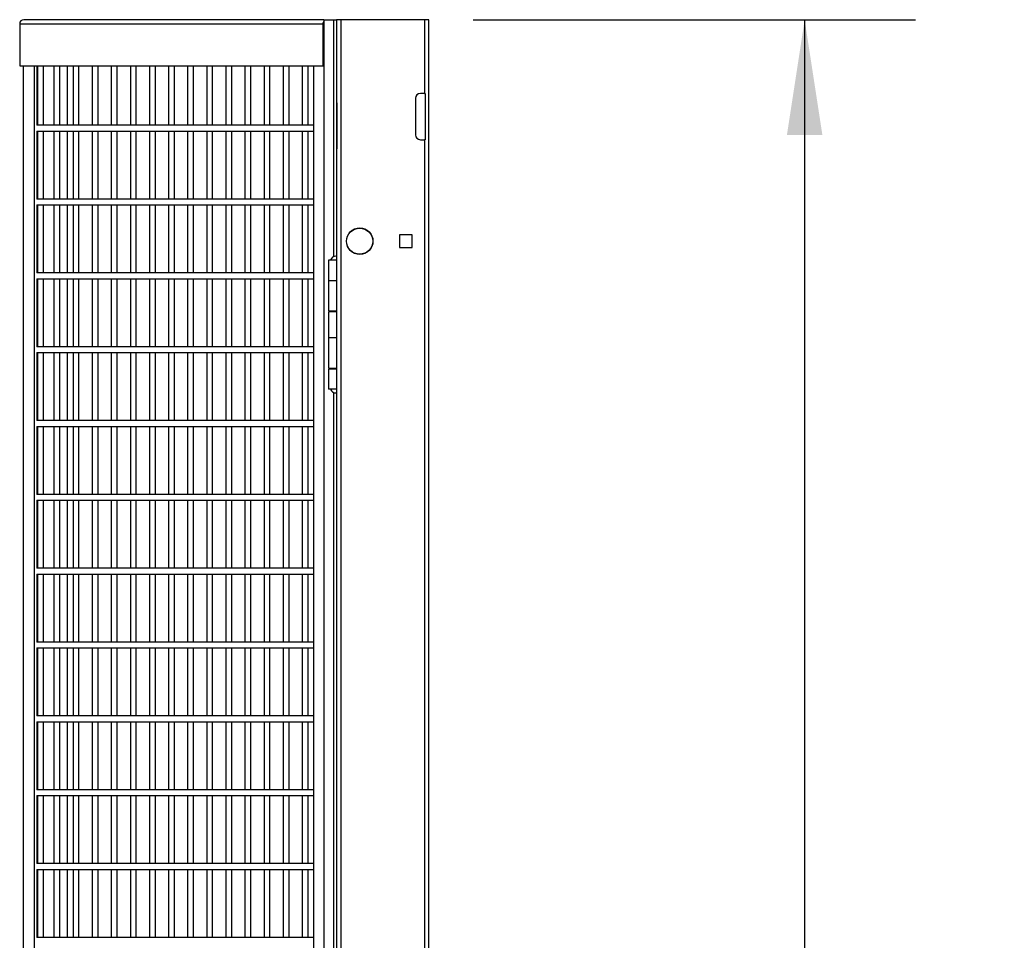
# Model space of a CAD drawing. Header units: inches. Extents: x 0.1 to 10.7, y 0.1 to 7.8.
# Tile 40 of 46: x 6.4 to 7.5, y 4.1 to 5.1. Entities that reach past the tile are written whole.
import ezdxf

# ---------------------------------------------------------------- set-up
doc = ezdxf.new("R2010")
doc.units = ezdxf.units.IN
doc.header["$MEASUREMENT"] = 0
doc.layers.add('DIMENSIONS', color=140, linetype='Continuous', lineweight=25)
doc.styles.add('SLDTEXTSTYLE0', font='TXT', dxfattribs={"width": 0.7})
doc.dimstyles.new('SLDDIMSTYLE1', dxfattribs={"dimtxt": 0.084961, "dimasz": 0.13, "dimexe": 0, "dimexo": 0.0625, "dimgap": 0.02124, "dimtad": 0, "dimtih": 1, "dimtoh": 1, "dimlfac": 24, "dimrnd": 1e-09, "dimzin": 12, "dimdsep": 46, "dimtxsty": 'SLDTEXTSTYLE0', "dimsah": 1, "dimcen": 0.09, "dimadec": 0, "dimazin": 3, "dimtfac": 1, "dimtofl": 0, "dimtmove": 0, "dimatfit": 3, "dimfxl": 0, "dimfrac": 2, "dimtolj": 1, "dimtzin": 12, "dimarcsym": 0})

# ---------------------------------------------------------------- blocks, each defined once
blk = doc.blocks.new('_D_1')
at = {"layer": 'DIMENSIONS'}
for p, q in [((6.903, 5.0892), (7.4024, 5.0892)), ((7.2774, 5.0892), (7.2774, 3.8305)), ((7.0805, 3.6764), (7.052, 3.6764)), ((7.052, 3.6764), (7.052, 3.5414)), ((7.4743, 3.6764), (7.5029, 3.6764)), ((7.5029, 3.6764), (7.5029, 3.5414)), ((7.052, 3.5414), (7.0805, 3.5414)), ((7.5029, 3.5414), (7.4743, 3.5414)), ((7.2774, 2.1256), (7.2774, 3.5224)), ((7.0072, 2.1256), (7.4024, 2.1256))]:
    blk.add_line(p, q, dxfattribs=at)
for points in [[(7.2774, 5.0892), (7.2574, 4.9592), (7.2974, 4.9592)], [(7.2774, 2.1256), (7.2974, 2.2556), (7.2574, 2.2556)]]:
    blk.add_solid(points, dxfattribs=at)
at = {"layer": 'DIMENSIONS', "char_height": 0.08333, "attachment_point": 1, "style": 'SLDTEXTSTYLE0'}
for s, insert in [('71.13', (7.1159, 3.8029)), ('1806.6', (7.0805, 3.6488))]:
    blk.add_mtext(s, dxfattribs=dict(at, insert=insert))

msp = doc.modelspace()

# ---------------------------------------------------------------- linework, layer by layer
for p, q in [((6.39096, 5.08438), (6.39096, 5.0371)), ((6.39096, 5.08438), (6.73336, 5.08438)), ((6.73451, 5.08918), (6.3956, 5.08918)), ((6.73336, 5.08438), (6.73336, 5.0371)), ((6.73451, 5.08918), (6.73451, 2.33918)), ((6.73451, 5.08918), (6.73468, 5.08918)), ((6.73468, 2.33918), (6.73468, 5.08918)), ((6.73468, 5.08918), (6.74552, 5.08918)), ((6.74552, 5.08918), (6.74887, 5.08918)), ((6.74552, 5.08918), (6.74552, 4.82174)), ((6.74887, 5.08918), (6.74887, 4.99543)), ((6.75387, 5.08918), (6.74887, 5.08918)), ((6.75387, 2.12564), (6.75387, 5.08918)), ((6.84804, 5.08918), (6.75387, 5.08918)), ((6.84804, 5.08918), (6.84804, 5.00585)), ((6.85304, 5.08918), (6.84804, 5.08918)), ((6.85304, 2.12564), (6.85304, 5.08918)), ((6.39096, 5.0371), (6.73336, 5.0371)), ((6.39494, 5.0371), (6.39494, 3.74598)), ((6.3951, 3.74598), (6.3951, 5.0371)), ((6.40734, 5.0371), (6.40734, 3.74598)), ((6.41024, 5.0371), (6.41024, 4.97004)), ((6.41116, 5.0371), (6.41116, 4.97006)), ((6.41783, 4.97006), (6.41783, 5.0371)), ((6.42965, 5.0371), (6.42965, 4.97006)), ((6.43632, 4.97006), (6.43632, 5.0371)), ((6.44495, 4.97006), (6.44495, 5.0371)), ((6.45122, 5.0371), (6.45122, 4.97006)), ((6.45789, 4.97006), (6.45789, 5.0371)), ((6.47279, 5.0371), (6.47279, 4.97006)), ((6.47946, 4.97006), (6.47946, 5.0371)), ((6.49436, 5.0371), (6.49436, 4.97006)), ((6.50103, 4.97006), (6.50103, 5.0371)), ((6.51593, 5.0371), (6.51593, 4.97006)), ((6.52259, 4.97006), (6.52259, 5.0371)), ((6.5375, 5.0371), (6.5375, 4.97006)), ((6.54416, 4.97006), (6.54416, 5.0371)), ((6.55906, 5.0371), (6.55906, 4.97006)), ((6.56573, 4.97006), (6.56573, 5.0371)), ((6.58063, 5.0371), (6.58063, 4.97006)), ((6.5873, 4.97006), (6.5873, 5.0371)), ((6.6022, 5.0371), (6.6022, 4.97006)), ((6.60887, 4.97006), (6.60887, 5.0371)), ((6.62377, 5.0371), (6.62377, 4.97006)), ((6.63044, 4.97006), (6.63044, 5.0371)), ((6.64534, 5.0371), (6.64534, 4.97006)), ((6.652, 4.97006), (6.652, 5.0371)), ((6.66691, 5.0371), (6.66691, 4.97006)), ((6.67357, 4.97006), (6.67357, 5.0371)), ((6.68847, 5.0371), (6.68847, 4.97006)), ((6.69514, 4.97006), (6.69514, 5.0371)), ((6.71004, 5.0371), (6.71004, 4.97006)), ((6.71671, 4.97006), (6.71671, 5.0371)), ((6.72278, 5.0371), (6.72278, 2.39048)), ((6.73336, 5.0371), (6.73451, 5.0371)), ((6.84804, 5.00585), (6.84346, 5.00585)), ((6.84804, 5.00585), (6.84887, 5.00585)), ((6.84887, 5.00585), (6.84887, 4.95377)), ((6.74887, 4.99543), (6.74894, 4.99543)), ((6.74887, 4.99543), (6.74887, 4.99002)), ((6.74894, 4.99543), (6.74894, 4.94335)), ((6.83804, 5.00043), (6.83804, 4.95918)), ((6.74887, 4.99002), (6.74887, 4.94877)), ((6.74894, 4.99002), (6.74887, 4.99002)), ((6.72278, 4.97006), (6.41024, 4.97006)), ((6.41024, 4.96341), (6.41024, 4.88671)), ((6.41024, 4.96339), (6.72278, 4.96339)), ((6.41116, 4.96339), (6.41116, 4.88673)), ((6.41783, 4.88673), (6.41783, 4.96339)), ((6.42965, 4.96339), (6.42965, 4.88673)), ((6.43632, 4.88673), (6.43632, 4.96339)), ((6.44495, 4.88673), (6.44495, 4.96339)), ((6.45122, 4.96339), (6.45122, 4.88673)), ((6.45789, 4.88673), (6.45789, 4.96339)), ((6.47279, 4.96339), (6.47279, 4.88673)), ((6.47946, 4.88673), (6.47946, 4.96339)), ((6.49436, 4.96339), (6.49436, 4.88673)), ((6.50103, 4.88673), (6.50103, 4.96339)), ((6.51593, 4.96339), (6.51593, 4.88673)), ((6.52259, 4.88673), (6.52259, 4.96339)), ((6.5375, 4.96339), (6.5375, 4.88673)), ((6.54416, 4.88673), (6.54416, 4.96339)), ((6.55906, 4.96339), (6.55906, 4.88673)), ((6.56573, 4.88673), (6.56573, 4.96339)), ((6.58063, 4.96339), (6.58063, 4.88673)), ((6.5873, 4.88673), (6.5873, 4.96339)), ((6.6022, 4.96339), (6.6022, 4.88673)), ((6.60887, 4.88673), (6.60887, 4.96339)), ((6.62377, 4.96339), (6.62377, 4.88673)), ((6.63044, 4.88673), (6.63044, 4.96339)), ((6.64534, 4.96339), (6.64534, 4.88673)), ((6.652, 4.88673), (6.652, 4.96339)), ((6.66691, 4.96339), (6.66691, 4.88673)), ((6.67357, 4.88673), (6.67357, 4.96339)), ((6.68847, 4.96339), (6.68847, 4.88673)), ((6.69514, 4.88673), (6.69514, 4.96339)), ((6.71004, 4.96339), (6.71004, 4.88673)), ((6.71671, 4.88673), (6.71671, 4.96339)), ((6.74887, 4.94877), (6.74887, 4.94335)), ((6.74887, 4.94877), (6.74894, 4.94877)), ((6.84346, 4.95377), (6.84804, 4.95377)), ((6.84804, 4.95377), (6.84804, 3.75585)), ((6.84887, 4.95377), (6.84804, 4.95377)), ((6.74887, 4.94335), (6.74887, 3.74543)), ((6.74894, 4.94335), (6.74887, 4.94335)), ((6.72278, 4.88673), (6.41024, 4.88673)), ((6.41024, 4.88008), (6.41024, 4.80338)), ((6.41024, 4.88006), (6.72278, 4.88006)), ((6.41116, 4.88006), (6.41116, 4.80339)), ((6.41783, 4.80339), (6.41783, 4.88006)), ((6.42965, 4.88006), (6.42965, 4.80339)), ((6.43632, 4.80339), (6.43632, 4.88006)), ((6.44495, 4.80339), (6.44495, 4.88006)), ((6.45122, 4.88006), (6.45122, 4.80339)), ((6.45789, 4.80339), (6.45789, 4.88006)), ((6.47279, 4.88006), (6.47279, 4.80339)), ((6.47946, 4.80339), (6.47946, 4.88006)), ((6.49436, 4.88006), (6.49436, 4.80339)), ((6.50103, 4.80339), (6.50103, 4.88006)), ((6.51593, 4.88006), (6.51593, 4.80339)), ((6.52259, 4.80339), (6.52259, 4.88006)), ((6.5375, 4.88006), (6.5375, 4.80339)), ((6.54416, 4.80339), (6.54416, 4.88006)), ((6.55906, 4.88006), (6.55906, 4.80339)), ((6.56573, 4.80339), (6.56573, 4.88006)), ((6.58063, 4.88006), (6.58063, 4.80339)), ((6.5873, 4.80339), (6.5873, 4.88006)), ((6.6022, 4.88006), (6.6022, 4.80339)), ((6.60887, 4.80339), (6.60887, 4.88006)), ((6.62377, 4.88006), (6.62377, 4.80339)), ((6.63044, 4.80339), (6.63044, 4.88006)), ((6.64534, 4.88006), (6.64534, 4.80339)), ((6.652, 4.80339), (6.652, 4.88006)), ((6.66691, 4.88006), (6.66691, 4.80339)), ((6.67357, 4.80339), (6.67357, 4.88006)), ((6.68847, 4.88006), (6.68847, 4.80339)), ((6.69514, 4.80339), (6.69514, 4.88006)), ((6.71004, 4.88006), (6.71004, 4.80339)), ((6.71671, 4.80339), (6.71671, 4.88006)), ((6.83416, 4.84635), (6.81984, 4.84635)), ((6.81984, 4.84635), (6.81984, 4.83202)), ((6.83416, 4.83202), (6.83416, 4.84635)), ((6.81984, 4.83202), (6.83416, 4.83202)), ((6.73958, 4.81783), (6.73958, 4.79491)), ((6.74887, 4.81783), (6.73958, 4.81783)), ((6.74203, 4.81808), (6.74887, 4.81808)), ((6.74334, 4.81808), (6.74334, 4.81783)), ((6.72278, 4.80339), (6.41024, 4.80339)), ((6.41024, 4.79674), (6.41024, 4.72004)), ((6.41024, 4.79673), (6.72278, 4.79673)), ((6.41116, 4.79673), (6.41116, 4.72006)), ((6.41783, 4.72006), (6.41783, 4.79673)), ((6.42965, 4.79673), (6.42965, 4.72006)), ((6.43632, 4.72006), (6.43632, 4.79673)), ((6.44495, 4.72006), (6.44495, 4.79673)), ((6.45122, 4.79673), (6.45122, 4.72006)), ((6.45789, 4.72006), (6.45789, 4.79673)), ((6.47279, 4.79673), (6.47279, 4.72006)), ((6.47946, 4.72006), (6.47946, 4.79673)), ((6.49436, 4.79673), (6.49436, 4.72006)), ((6.50103, 4.72006), (6.50103, 4.79673)), ((6.51593, 4.79673), (6.51593, 4.72006)), ((6.52259, 4.72006), (6.52259, 4.79673)), ((6.5375, 4.79673), (6.5375, 4.72006)), ((6.54416, 4.72006), (6.54416, 4.79673)), ((6.55906, 4.79673), (6.55906, 4.72006)), ((6.56573, 4.72006), (6.56573, 4.79673)), ((6.58063, 4.79673), (6.58063, 4.72006)), ((6.5873, 4.72006), (6.5873, 4.79673)), ((6.6022, 4.79673), (6.6022, 4.72006)), ((6.60887, 4.72006), (6.60887, 4.79673)), ((6.62377, 4.79673), (6.62377, 4.72006)), ((6.63044, 4.72006), (6.63044, 4.79673)), ((6.64534, 4.79673), (6.64534, 4.72006)), ((6.652, 4.72006), (6.652, 4.79673)), ((6.66691, 4.79673), (6.66691, 4.72006)), ((6.67357, 4.72006), (6.67357, 4.79673)), ((6.68847, 4.79673), (6.68847, 4.72006)), ((6.69514, 4.72006), (6.69514, 4.79673)), ((6.71004, 4.79673), (6.71004, 4.72006)), ((6.71671, 4.72006), (6.71671, 4.79673)), ((6.73958, 4.79491), (6.73958, 4.76054)), ((6.73958, 4.79491), (6.74887, 4.79491)), ((6.73958, 4.76054), (6.74887, 4.76054)), ((6.73958, 4.7595), (6.73958, 4.73033)), ((6.74887, 4.7595), (6.73958, 4.7595)), ((6.74334, 4.76054), (6.74334, 4.7595)), ((6.73958, 4.73033), (6.73958, 4.69595)), ((6.73958, 4.73033), (6.74887, 4.73033)), ((6.72278, 4.72006), (6.41024, 4.72006)), ((6.41024, 4.71341), (6.41024, 4.63671)), ((6.41024, 4.71339), (6.72278, 4.71339)), ((6.41116, 4.71339), (6.41116, 4.63673)), ((6.41783, 4.63673), (6.41783, 4.71339)), ((6.42965, 4.71339), (6.42965, 4.63673)), ((6.43632, 4.63673), (6.43632, 4.71339)), ((6.44495, 4.63673), (6.44495, 4.71339)), ((6.45122, 4.71339), (6.45122, 4.63673)), ((6.45789, 4.63673), (6.45789, 4.71339)), ((6.47279, 4.71339), (6.47279, 4.63673)), ((6.47946, 4.63673), (6.47946, 4.71339)), ((6.49436, 4.71339), (6.49436, 4.63673)), ((6.50103, 4.63673), (6.50103, 4.71339)), ((6.51593, 4.71339), (6.51593, 4.63673)), ((6.52259, 4.63673), (6.52259, 4.71339)), ((6.5375, 4.71339), (6.5375, 4.63673)), ((6.54416, 4.63673), (6.54416, 4.71339)), ((6.55906, 4.71339), (6.55906, 4.63673)), ((6.56573, 4.63673), (6.56573, 4.71339)), ((6.58063, 4.71339), (6.58063, 4.63673)), ((6.5873, 4.63673), (6.5873, 4.71339)), ((6.6022, 4.71339), (6.6022, 4.63673)), ((6.60887, 4.63673), (6.60887, 4.71339)), ((6.62377, 4.71339), (6.62377, 4.63673)), ((6.63044, 4.63673), (6.63044, 4.71339)), ((6.64534, 4.71339), (6.64534, 4.63673)), ((6.652, 4.63673), (6.652, 4.71339)), ((6.66691, 4.71339), (6.66691, 4.63673)), ((6.67357, 4.63673), (6.67357, 4.71339)), ((6.68847, 4.71339), (6.68847, 4.63673)), ((6.69514, 4.63673), (6.69514, 4.71339)), ((6.71004, 4.71339), (6.71004, 4.63673)), ((6.71671, 4.63673), (6.71671, 4.71339)), ((6.73958, 4.69595), (6.74887, 4.69595)), ((6.73958, 4.69491), (6.73958, 4.672)), ((6.74887, 4.69491), (6.73958, 4.69491)), ((6.74334, 4.69595), (6.74334, 4.69491)), ((6.74887, 4.672), (6.73958, 4.672)), ((6.74552, 4.66834), (6.74552, 3.90507)), ((6.72278, 4.63673), (6.41024, 4.63673)), ((6.41024, 4.63008), (6.41024, 4.55338)), ((6.41024, 4.63006), (6.72278, 4.63006)), ((6.41116, 4.63006), (6.41116, 4.55339)), ((6.41783, 4.55339), (6.41783, 4.63006)), ((6.42965, 4.63006), (6.42965, 4.55339)), ((6.43632, 4.55339), (6.43632, 4.63006)), ((6.44495, 4.55339), (6.44495, 4.63006)), ((6.45122, 4.63006), (6.45122, 4.55339)), ((6.45789, 4.55339), (6.45789, 4.63006)), ((6.47279, 4.63006), (6.47279, 4.55339)), ((6.47946, 4.55339), (6.47946, 4.63006)), ((6.49436, 4.63006), (6.49436, 4.55339)), ((6.50103, 4.55339), (6.50103, 4.63006)), ((6.51593, 4.63006), (6.51593, 4.55339)), ((6.52259, 4.55339), (6.52259, 4.63006)), ((6.5375, 4.63006), (6.5375, 4.55339)), ((6.54416, 4.55339), (6.54416, 4.63006)), ((6.55906, 4.63006), (6.55906, 4.55339)), ((6.56573, 4.55339), (6.56573, 4.63006)), ((6.58063, 4.63006), (6.58063, 4.55339)), ((6.5873, 4.55339), (6.5873, 4.63006)), ((6.6022, 4.63006), (6.6022, 4.55339)), ((6.60887, 4.55339), (6.60887, 4.63006)), ((6.62377, 4.63006), (6.62377, 4.55339)), ((6.63044, 4.55339), (6.63044, 4.63006)), ((6.64534, 4.63006), (6.64534, 4.55339)), ((6.652, 4.55339), (6.652, 4.63006)), ((6.66691, 4.63006), (6.66691, 4.55339)), ((6.67357, 4.55339), (6.67357, 4.63006)), ((6.68847, 4.63006), (6.68847, 4.55339)), ((6.69514, 4.55339), (6.69514, 4.63006)), ((6.71004, 4.63006), (6.71004, 4.55339)), ((6.71671, 4.55339), (6.71671, 4.63006)), ((6.72278, 4.55339), (6.41024, 4.55339)), ((6.41024, 4.54674), (6.41024, 4.47004)), ((6.41024, 4.54673), (6.72278, 4.54673)), ((6.41116, 4.54673), (6.41116, 4.47006)), ((6.41783, 4.47006), (6.41783, 4.54673)), ((6.42965, 4.54673), (6.42965, 4.47006)), ((6.43632, 4.47006), (6.43632, 4.54673)), ((6.44495, 4.47006), (6.44495, 4.54673)), ((6.45122, 4.54673), (6.45122, 4.47006)), ((6.45789, 4.47006), (6.45789, 4.54673)), ((6.47279, 4.54673), (6.47279, 4.47006)), ((6.47946, 4.47006), (6.47946, 4.54673)), ((6.49436, 4.54673), (6.49436, 4.47006)), ((6.50103, 4.47006), (6.50103, 4.54673)), ((6.51593, 4.54673), (6.51593, 4.47006)), ((6.52259, 4.47006), (6.52259, 4.54673)), ((6.5375, 4.54673), (6.5375, 4.47006)), ((6.54416, 4.47006), (6.54416, 4.54673)), ((6.55906, 4.54673), (6.55906, 4.47006)), ((6.56573, 4.47006), (6.56573, 4.54673)), ((6.58063, 4.54673), (6.58063, 4.47006)), ((6.5873, 4.47006), (6.5873, 4.54673)), ((6.6022, 4.54673), (6.6022, 4.47006)), ((6.60887, 4.47006), (6.60887, 4.54673)), ((6.62377, 4.54673), (6.62377, 4.47006)), ((6.63044, 4.47006), (6.63044, 4.54673)), ((6.64534, 4.54673), (6.64534, 4.47006)), ((6.652, 4.47006), (6.652, 4.54673)), ((6.66691, 4.54673), (6.66691, 4.47006)), ((6.67357, 4.47006), (6.67357, 4.54673)), ((6.68847, 4.54673), (6.68847, 4.47006)), ((6.69514, 4.47006), (6.69514, 4.54673)), ((6.71004, 4.54673), (6.71004, 4.47006)), ((6.71671, 4.47006), (6.71671, 4.54673)), ((6.72278, 4.47006), (6.41024, 4.47006)), ((6.41024, 4.46341), (6.41024, 4.38671)), ((6.41024, 4.46339), (6.72278, 4.46339)), ((6.41116, 4.46339), (6.41116, 4.38673)), ((6.41783, 4.38673), (6.41783, 4.46339)), ((6.42965, 4.46339), (6.42965, 4.38673)), ((6.43632, 4.38673), (6.43632, 4.46339)), ((6.44495, 4.38673), (6.44495, 4.46339)), ((6.45122, 4.46339), (6.45122, 4.38673)), ((6.45789, 4.38673), (6.45789, 4.46339)), ((6.47279, 4.46339), (6.47279, 4.38673)), ((6.47946, 4.38673), (6.47946, 4.46339)), ((6.49436, 4.46339), (6.49436, 4.38673)), ((6.50103, 4.38673), (6.50103, 4.46339)), ((6.51593, 4.46339), (6.51593, 4.38673)), ((6.52259, 4.38673), (6.52259, 4.46339)), ((6.5375, 4.46339), (6.5375, 4.38673)), ((6.54416, 4.38673), (6.54416, 4.46339)), ((6.55906, 4.46339), (6.55906, 4.38673)), ((6.56573, 4.38673), (6.56573, 4.46339)), ((6.58063, 4.46339), (6.58063, 4.38673)), ((6.5873, 4.38673), (6.5873, 4.46339)), ((6.6022, 4.46339), (6.6022, 4.38673)), ((6.60887, 4.38673), (6.60887, 4.46339)), ((6.62377, 4.46339), (6.62377, 4.38673)), ((6.63044, 4.38673), (6.63044, 4.46339)), ((6.64534, 4.46339), (6.64534, 4.38673)), ((6.652, 4.38673), (6.652, 4.46339)), ((6.66691, 4.46339), (6.66691, 4.38673)), ((6.67357, 4.38673), (6.67357, 4.46339)), ((6.68847, 4.46339), (6.68847, 4.38673)), ((6.69514, 4.38673), (6.69514, 4.46339)), ((6.71004, 4.46339), (6.71004, 4.38673)), ((6.71671, 4.38673), (6.71671, 4.46339)), ((6.72278, 4.38673), (6.41024, 4.38673)), ((6.41024, 4.38008), (6.41024, 4.30338)), ((6.41024, 4.38006), (6.72278, 4.38006)), ((6.41116, 4.38006), (6.41116, 4.30339)), ((6.41783, 4.30339), (6.41783, 4.38006)), ((6.42965, 4.38006), (6.42965, 4.30339)), ((6.43632, 4.30339), (6.43632, 4.38006)), ((6.44495, 4.30339), (6.44495, 4.38006)), ((6.45122, 4.38006), (6.45122, 4.30339)), ((6.45789, 4.30339), (6.45789, 4.38006)), ((6.47279, 4.38006), (6.47279, 4.30339)), ((6.47946, 4.30339), (6.47946, 4.38006)), ((6.49436, 4.38006), (6.49436, 4.30339)), ((6.50103, 4.30339), (6.50103, 4.38006)), ((6.51593, 4.38006), (6.51593, 4.30339)), ((6.52259, 4.30339), (6.52259, 4.38006)), ((6.5375, 4.38006), (6.5375, 4.30339)), ((6.54416, 4.30339), (6.54416, 4.38006)), ((6.55906, 4.38006), (6.55906, 4.30339)), ((6.56573, 4.30339), (6.56573, 4.38006)), ((6.58063, 4.38006), (6.58063, 4.30339)), ((6.5873, 4.30339), (6.5873, 4.38006)), ((6.6022, 4.38006), (6.6022, 4.30339)), ((6.60887, 4.30339), (6.60887, 4.38006)), ((6.62377, 4.38006), (6.62377, 4.30339)), ((6.63044, 4.30339), (6.63044, 4.38006)), ((6.64534, 4.38006), (6.64534, 4.30339)), ((6.652, 4.30339), (6.652, 4.38006)), ((6.66691, 4.38006), (6.66691, 4.30339)), ((6.67357, 4.30339), (6.67357, 4.38006)), ((6.68847, 4.38006), (6.68847, 4.30339)), ((6.69514, 4.30339), (6.69514, 4.38006)), ((6.71004, 4.38006), (6.71004, 4.30339)), ((6.71671, 4.30339), (6.71671, 4.38006)), ((6.72278, 4.30339), (6.41024, 4.30339)), ((6.41024, 4.29674), (6.41024, 4.22004)), ((6.41024, 4.29673), (6.72278, 4.29673)), ((6.41116, 4.29673), (6.41116, 4.22006)), ((6.41783, 4.22006), (6.41783, 4.29673)), ((6.42965, 4.29673), (6.42965, 4.22006)), ((6.43632, 4.22006), (6.43632, 4.29673)), ((6.44495, 4.22006), (6.44495, 4.29673)), ((6.45122, 4.29673), (6.45122, 4.22006)), ((6.45789, 4.22006), (6.45789, 4.29673)), ((6.47279, 4.29673), (6.47279, 4.22006)), ((6.47946, 4.22006), (6.47946, 4.29673)), ((6.49436, 4.29673), (6.49436, 4.22006)), ((6.50103, 4.22006), (6.50103, 4.29673)), ((6.51593, 4.29673), (6.51593, 4.22006)), ((6.52259, 4.22006), (6.52259, 4.29673)), ((6.5375, 4.29673), (6.5375, 4.22006)), ((6.54416, 4.22006), (6.54416, 4.29673)), ((6.55906, 4.29673), (6.55906, 4.22006)), ((6.56573, 4.22006), (6.56573, 4.29673)), ((6.58063, 4.29673), (6.58063, 4.22006)), ((6.5873, 4.22006), (6.5873, 4.29673)), ((6.6022, 4.29673), (6.6022, 4.22006)), ((6.60887, 4.22006), (6.60887, 4.29673)), ((6.62377, 4.29673), (6.62377, 4.22006)), ((6.63044, 4.22006), (6.63044, 4.29673)), ((6.64534, 4.29673), (6.64534, 4.22006)), ((6.652, 4.22006), (6.652, 4.29673)), ((6.66691, 4.29673), (6.66691, 4.22006)), ((6.67357, 4.22006), (6.67357, 4.29673)), ((6.68847, 4.29673), (6.68847, 4.22006)), ((6.69514, 4.22006), (6.69514, 4.29673)), ((6.71004, 4.29673), (6.71004, 4.22006)), ((6.71671, 4.22006), (6.71671, 4.29673)), ((6.72278, 4.22006), (6.41024, 4.22006)), ((6.41024, 4.21341), (6.41024, 4.13671)), ((6.41024, 4.21339), (6.72278, 4.21339)), ((6.41116, 4.21339), (6.41116, 4.13673)), ((6.41783, 4.13673), (6.41783, 4.21339)), ((6.42965, 4.21339), (6.42965, 4.13673)), ((6.43632, 4.13673), (6.43632, 4.21339)), ((6.44495, 4.13673), (6.44495, 4.21339)), ((6.45122, 4.21339), (6.45122, 4.13673)), ((6.45789, 4.13673), (6.45789, 4.21339)), ((6.47279, 4.21339), (6.47279, 4.13673)), ((6.47946, 4.13673), (6.47946, 4.21339)), ((6.49436, 4.21339), (6.49436, 4.13673)), ((6.50103, 4.13673), (6.50103, 4.21339)), ((6.51593, 4.21339), (6.51593, 4.13673)), ((6.52259, 4.13673), (6.52259, 4.21339)), ((6.5375, 4.21339), (6.5375, 4.13673)), ((6.54416, 4.13673), (6.54416, 4.21339)), ((6.55906, 4.21339), (6.55906, 4.13673)), ((6.56573, 4.13673), (6.56573, 4.21339)), ((6.58063, 4.21339), (6.58063, 4.13673)), ((6.5873, 4.13673), (6.5873, 4.21339)), ((6.6022, 4.21339), (6.6022, 4.13673)), ((6.60887, 4.13673), (6.60887, 4.21339)), ((6.62377, 4.21339), (6.62377, 4.13673)), ((6.63044, 4.13673), (6.63044, 4.21339)), ((6.64534, 4.21339), (6.64534, 4.13673)), ((6.652, 4.13673), (6.652, 4.21339)), ((6.66691, 4.21339), (6.66691, 4.13673)), ((6.67357, 4.13673), (6.67357, 4.21339)), ((6.68847, 4.21339), (6.68847, 4.13673)), ((6.69514, 4.13673), (6.69514, 4.21339)), ((6.71004, 4.21339), (6.71004, 4.13673)), ((6.71671, 4.13673), (6.71671, 4.21339)), ((6.72278, 4.13673), (6.41024, 4.13673)), ((6.41024, 4.13008), (6.41024, 4.05338)), ((6.41024, 4.13006), (6.72278, 4.13006)), ((6.41116, 4.13006), (6.41116, 4.05339)), ((6.41783, 4.05339), (6.41783, 4.13006)), ((6.42965, 4.13006), (6.42965, 4.05339)), ((6.43632, 4.05339), (6.43632, 4.13006)), ((6.44495, 4.05339), (6.44495, 4.13006)), ((6.45122, 4.13006), (6.45122, 4.05339)), ((6.45789, 4.05339), (6.45789, 4.13006)), ((6.47279, 4.13006), (6.47279, 4.05339)), ((6.47946, 4.05339), (6.47946, 4.13006)), ((6.49436, 4.13006), (6.49436, 4.05339)), ((6.50103, 4.05339), (6.50103, 4.13006)), ((6.51593, 4.13006), (6.51593, 4.05339)), ((6.52259, 4.05339), (6.52259, 4.13006)), ((6.5375, 4.13006), (6.5375, 4.05339)), ((6.54416, 4.05339), (6.54416, 4.13006)), ((6.55906, 4.13006), (6.55906, 4.05339)), ((6.56573, 4.05339), (6.56573, 4.13006)), ((6.58063, 4.13006), (6.58063, 4.05339)), ((6.5873, 4.05339), (6.5873, 4.13006)), ((6.6022, 4.13006), (6.6022, 4.05339)), ((6.60887, 4.05339), (6.60887, 4.13006)), ((6.62377, 4.13006), (6.62377, 4.05339)), ((6.63044, 4.05339), (6.63044, 4.13006)), ((6.64534, 4.13006), (6.64534, 4.05339)), ((6.652, 4.05339), (6.652, 4.13006)), ((6.66691, 4.13006), (6.66691, 4.05339)), ((6.67357, 4.05339), (6.67357, 4.13006)), ((6.68847, 4.13006), (6.68847, 4.05339)), ((6.69514, 4.05339), (6.69514, 4.13006)), ((6.71004, 4.13006), (6.71004, 4.05339)), ((6.71671, 4.05339), (6.71671, 4.13006)), ((6.72278, 4.05339), (6.41024, 4.05339))]:
    msp.add_line(p, q)
for radius in [0.01498, 0.01476]:
    msp.add_circle((6.77491, 4.83918), radius)
for centre, radius, start, end in [((6.39568, 5.08446), 0.00472, 91.01019, 180.97576), ((6.73825, 5.0844), 0.00489, 139.96314, 180.14245), ((6.84346, 5.00043), 0.00542, 90, 180), ((6.84346, 4.95918), 0.00542, 180, 270), ((6.74802, 4.81586), 0.00639, 90, 159.64898), ((6.74802, 4.67422), 0.00639, 200.35102, 270)]:
    msp.add_arc(centre, radius, start, end)
for points in [[(6.74903, 4.82225), (6.74893, 4.82225), (6.74864, 4.82225), (6.74809, 4.82225), (6.74795, 4.82225), (6.74805, 4.82225)], [(6.74805, 4.66783), (6.74795, 4.66783), (6.74809, 4.66783), (6.74864, 4.66783), (6.74893, 4.66783), (6.74903, 4.66783)]]:
    msp.add_open_spline(points, degree=3, knots=[0, 0, 0, 0, 0.5, 0.5, 1, 1, 1, 1])

# ---------------------------------------------------------------- dimensions: what is measured, and where the dimension line sits
at = {"layer": 'DIMENSIONS'}
dim = msp.add_linear_dim(base=(7.27742, 5.08918), p1=(6.95721, 2.12564), p2=(6.85304, 5.08918), angle=90, dimstyle='SLDDIMSTYLE1', dxfattribs=at)
dim.commit()
dim.dimension.update_dxf_attribs({"geometry": '_D_1', "text_midpoint": (7.27742, 3.67644), "dimtype": 160})

doc.saveas('drawing.dxf')
